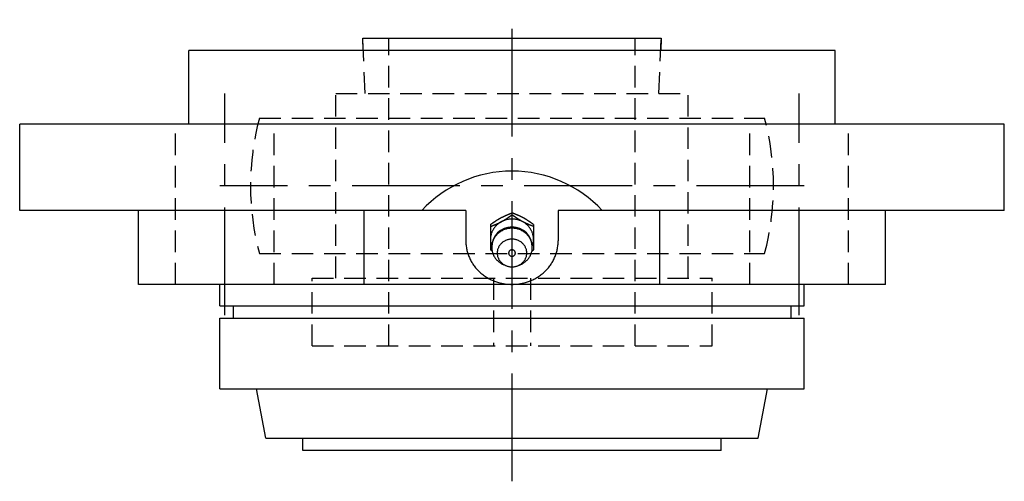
# Model space of a CAD drawing. Extents: x -85 to 180, y -85 to 180.
# Tile 11 of 11: x -80 to 80, y 105 to 180. Entities that reach past the tile are written whole.
import ezdxf

# ---------------------------------------------------------------- set-up
doc = ezdxf.new("R2010")
doc.units = 0
doc.header["$LTSCALE"] = 14
doc.linetypes.add('CENTER', pattern=[2, 1.25, -0.25, 0.25, -0.25])
doc.linetypes.add('HIDDEN', pattern=[0.375, 0.25, -0.125])
doc.layers.get('0').update_dxf_attribs({"linetype": 'CONTINUOUS'})
doc.layers.add('CENTER', color=1, linetype='CENTER')
doc.layers.add('HIDDEN', color=3, linetype='HIDDEN')

msp = doc.modelspace()

# ---------------------------------------------------------------- linework, layer by layer
for p, q in [((-24.17, 175), (-24.25, 177)), ((-24.25, 177), (24.25, 177)), ((24.25, 177), (24.17, 175)), ((-52.5, 163), (-52.5, 175)), ((52.5, 175), (-52.5, 175)), ((52.5, 163), (52.5, 175)), ((80, 163), (-80, 163)), ((-80, 149), (-80, 163)), ((80, 149), (80, 163)), ((-7.5, 149), (-80, 149)), ((-60.67, 137), (-60.67, 149)), ((-24.04, 137), (-24.04, 149)), ((-7.5, 149), (-7.5, 144.05)), ((7.5, 149), (7.5, 144.05)), ((80, 149), (7.5, 149)), ((24.04, 137), (24.04, 149)), ((60.67, 137), (60.67, 149)), ((-3.5, 146.71), (-3.5, 142.6)), ((3.5, 146.71), (3.5, 142.6)), ((-3.24, 142.41), (-3.5, 142.6)), ((3.24, 142.41), (3.5, 142.6)), ((60.67, 137), (-60.67, 137)), ((-47.5, 133.5), (-47.5, 137)), ((47.5, 133.5), (47.5, 137)), ((-47.5, 133.5), (47.5, 133.5)), ((-45.3, 133.5), (-45.3, 131.5)), ((45.3, 133.5), (45.3, 131.5)), ((-47.5, 131.5), (47.5, 131.5)), ((-47.5, 120), (-47.5, 131.5)), ((47.5, 120), (47.5, 131.5)), ((-47.5, 120), (47.5, 120)), ((-40, 112), (-41.5, 120)), ((40, 112), (41.5, 120)), ((-40, 112), (40, 112)), ((-34, 110), (-34, 112)), ((34, 110), (34, 112)), ((34, 110), (-34, 110))]:
    msp.add_line(p, q)
at = {"linetype": 'CONTINUOUS'}
for p, q in [((0, 148.3), (0, 148.61)), ((-0.96, 140.03), (-1.33, 140.18)), ((0.96, 140.03), (1.33, 140.18))]:
    msp.add_line(p, q, dxfattribs=at)
for points in [[(-3.5, 146.71, 0), (-3.48, 146.73, 0), (-3.46, 146.74, 0), (-3.44, 146.76, 0), (-3.42, 146.77, 0), (-3.4, 146.79, 0), (-3.38, 146.8, 0), (-3.36, 146.82, 0), (-3.34, 146.83, 0), (-3.31, 146.84, 0), (-3.29, 146.86, 0), (-3.27, 146.87, 0), (-3.25, 146.89, 0), (-3.23, 146.9, 0), (-3.21, 146.92, 0), (-3.19, 146.93, 0), (-3.17, 146.95, 0), (-3.15, 146.96, 0), (-3.13, 146.98, 0), (-3.11, 146.99, 0), (-3.09, 147, 0), (-3.07, 147.02, 0), (-3.05, 147.03, 0), (-3.03, 147.05, 0), (-3.01, 147.06, 0), (-2.99, 147.08, 0), (-2.96, 147.09, 0), (-2.94, 147.11, 0), (-2.92, 147.12, 0), (-2.9, 147.13, 0), (-2.88, 147.15, 0), (-2.86, 147.16, 0), (-2.84, 147.18, 0), (-2.82, 147.19, 0), (-2.8, 147.21, 0), (-2.78, 147.22, 0), (-2.76, 147.23, 0), (-2.74, 147.25, 0), (-2.71, 147.26, 0), (-2.69, 147.28, 0), (-2.67, 147.29, 0), (-2.65, 147.3, 0), (-2.63, 147.32, 0), (-2.61, 147.33, 0), (-2.59, 147.35, 0), (-2.57, 147.36, 0), (-2.55, 147.37, 0), (-2.53, 147.39, 0), (-2.51, 147.4, 0), (-2.48, 147.41, 0), (-2.46, 147.43, 0), (-2.44, 147.44, 0), (-2.42, 147.46, 0), (-2.4, 147.47, 0), (-2.38, 147.48, 0), (-2.36, 147.5, 0), (-2.34, 147.51, 0), (-2.31, 147.52, 0), (-2.29, 147.53, 0), (-2.27, 147.55, 0), (-2.25, 147.56, 0), (-2.23, 147.57, 0), (-2.21, 147.59, 0), (-2.19, 147.6, 0), (-2.16, 147.61, 0), (-2.14, 147.63, 0), (-2.12, 147.64, 0), (-2.1, 147.65, 0), (-2.08, 147.66, 0), (-2.06, 147.68, 0), (-2.03, 147.69, 0), (-2.01, 147.7, 0), (-1.99, 147.71, 0), (-1.97, 147.73, 0), (-1.95, 147.74, 0), (-1.93, 147.75, 0), (-1.9, 147.76, 0), (-1.88, 147.78, 0), (-1.86, 147.79, 0), (-1.84, 147.8, 0), (-1.82, 147.81, 0), (-1.79, 147.82, 0), (-1.77, 147.84, 0), (-1.75, 147.85, 0), (-1.73, 147.86, 0), (-1.71, 147.87, 0), (-1.68, 147.88, 0), (-1.66, 147.89, 0), (-1.64, 147.91, 0), (-1.62, 147.92, 0), (-1.59, 147.93, 0), (-1.57, 147.94, 0), (-1.55, 147.95, 0), (-1.53, 147.96, 0), (-1.5, 147.97, 0), (-1.48, 147.98, 0), (-1.46, 147.99, 0), (-1.44, 148, 0), (-1.41, 148.02, 0), (-1.39, 148.03, 0), (-1.37, 148.04, 0), (-1.35, 148.05, 0), (-1.32, 148.06, 0), (-1.3, 148.07, 0), (-1.28, 148.08, 0), (-1.26, 148.09, 0), (-1.23, 148.1, 0), (-1.21, 148.11, 0), (-1.19, 148.12, 0), (-1.16, 148.13, 0), (-1.14, 148.14, 0), (-1.12, 148.15, 0), (-1.1, 148.16, 0), (-1.07, 148.17, 0), (-1.05, 148.18, 0), (-1.03, 148.19, 0), (-1, 148.2, 0), (-0.98, 148.21, 0), (-0.96, 148.22, 0), (-0.93, 148.23, 0), (-0.91, 148.24, 0), (-0.89, 148.25, 0), (-0.86, 148.26, 0), (-0.84, 148.27, 0), (-0.82, 148.28, 0), (-0.8, 148.29, 0), (-0.77, 148.3, 0), (-0.75, 148.31, 0), (-0.73, 148.32, 0), (-0.7, 148.33, 0), (-0.68, 148.34, 0), (-0.66, 148.35, 0), (-0.63, 148.36, 0), (-0.61, 148.37, 0), (-0.59, 148.38, 0), (-0.56, 148.39, 0), (-0.54, 148.4, 0), (-0.52, 148.41, 0), (-0.49, 148.42, 0), (-0.47, 148.43, 0), (-0.45, 148.44, 0), (-0.42, 148.44, 0), (-0.4, 148.46, 0), (-0.38, 148.46, 0), (-0.35, 148.47, 0), (-0.33, 148.48, 0), (-0.3, 148.49, 0), (-0.28, 148.5, 0), (-0.26, 148.51, 0), (-0.23, 148.52, 0), (-0.21, 148.53, 0), (-0.19, 148.54, 0), (-0.16, 148.55, 0), (-0.14, 148.56, 0), (-0.12, 148.57, 0), (-0.09, 148.58, 0), (-0.07, 148.59, 0), (-0.05, 148.59, 0), (-0.02, 148.6, 0), (0, 148.61, 0)], [(-3.5, 146.4, 0), (-3.48, 146.41, 0), (-3.45, 146.42, 0), (-3.43, 146.43, 0), (-3.41, 146.44, 0), (-3.38, 146.45, 0), (-3.36, 146.46, 0), (-3.34, 146.47, 0), (-3.31, 146.47, 0), (-3.29, 146.48, 0), (-3.27, 146.49, 0), (-3.24, 146.5, 0), (-3.22, 146.51, 0), (-3.19, 146.52, 0), (-3.17, 146.53, 0), (-3.15, 146.54, 0), (-3.12, 146.55, 0), (-3.1, 146.56, 0), (-3.08, 146.57, 0), (-3.05, 146.58, 0), (-3.03, 146.59, 0), (-3.01, 146.59, 0), (-2.98, 146.6, 0), (-2.96, 146.61, 0), (-2.94, 146.62, 0), (-2.91, 146.63, 0), (-2.89, 146.64, 0), (-2.87, 146.65, 0), (-2.84, 146.66, 0), (-2.82, 146.67, 0), (-2.8, 146.68, 0), (-2.77, 146.69, 0), (-2.75, 146.7, 0), (-2.73, 146.71, 0), (-2.7, 146.72, 0), (-2.68, 146.73, 0), (-2.66, 146.74, 0), (-2.63, 146.75, 0), (-2.61, 146.76, 0), (-2.59, 146.77, 0), (-2.57, 146.78, 0), (-2.54, 146.79, 0), (-2.52, 146.8, 0), (-2.5, 146.81, 0), (-2.47, 146.82, 0), (-2.45, 146.83, 0), (-2.43, 146.84, 0), (-2.4, 146.85, 0), (-2.38, 146.86, 0), (-2.36, 146.87, 0), (-2.34, 146.88, 0), (-2.31, 146.89, 0), (-2.29, 146.9, 0), (-2.27, 146.91, 0), (-2.24, 146.92, 0), (-2.22, 146.93, 0), (-2.2, 146.94, 0), (-2.18, 146.95, 0), (-2.15, 146.96, 0), (-2.13, 146.97, 0), (-2.11, 146.98, 0), (-2.08, 147, 0), (-2.06, 147.01, 0), (-2.04, 147.02, 0), (-2.02, 147.03, 0), (-1.99, 147.04, 0), (-1.97, 147.05, 0), (-1.95, 147.06, 0), (-1.93, 147.07, 0), (-1.9, 147.08, 0), (-1.88, 147.09, 0), (-1.86, 147.11, 0), (-1.84, 147.12, 0), (-1.82, 147.13, 0), (-1.79, 147.14, 0), (-1.77, 147.15, 0), (-1.75, 147.16, 0), (-1.73, 147.18, 0), (-1.7, 147.19, 0), (-1.68, 147.2, 0), (-1.66, 147.21, 0), (-1.64, 147.22, 0), (-1.62, 147.24, 0), (-1.6, 147.25, 0), (-1.57, 147.26, 0), (-1.55, 147.27, 0), (-1.53, 147.28, 0), (-1.51, 147.3, 0), (-1.49, 147.31, 0), (-1.46, 147.32, 0), (-1.44, 147.33, 0), (-1.42, 147.35, 0), (-1.4, 147.36, 0), (-1.38, 147.37, 0), (-1.36, 147.38, 0), (-1.33, 147.4, 0), (-1.31, 147.41, 0), (-1.29, 147.42, 0), (-1.27, 147.44, 0), (-1.25, 147.45, 0), (-1.23, 147.46, 0), (-1.21, 147.48, 0), (-1.19, 147.49, 0), (-1.16, 147.5, 0), (-1.14, 147.52, 0), (-1.12, 147.53, 0), (-1.1, 147.54, 0), (-1.08, 147.56, 0), (-1.06, 147.57, 0), (-1.04, 147.58, 0), (-1.02, 147.6, 0), (-0.99, 147.61, 0), (-0.97, 147.62, 0), (-0.95, 147.64, 0), (-0.93, 147.65, 0), (-0.91, 147.67, 0), (-0.89, 147.68, 0), (-0.87, 147.69, 0), (-0.85, 147.71, 0), (-0.83, 147.72, 0), (-0.81, 147.74, 0), (-0.78, 147.75, 0), (-0.76, 147.76, 0), (-0.74, 147.78, 0), (-0.72, 147.79, 0), (-0.7, 147.81, 0), (-0.68, 147.82, 0), (-0.66, 147.83, 0), (-0.64, 147.85, 0), (-0.62, 147.86, 0), (-0.6, 147.88, 0), (-0.58, 147.89, 0), (-0.56, 147.91, 0), (-0.54, 147.92, 0), (-0.51, 147.94, 0), (-0.49, 147.95, 0), (-0.47, 147.96, 0), (-0.45, 147.98, 0), (-0.43, 147.99, 0), (-0.41, 148.01, 0), (-0.39, 148.02, 0), (-0.37, 148.04, 0), (-0.35, 148.05, 0), (-0.33, 148.06, 0), (-0.31, 148.08, 0), (-0.29, 148.09, 0), (-0.27, 148.11, 0), (-0.25, 148.12, 0), (-0.23, 148.14, 0), (-0.21, 148.15, 0), (-0.18, 148.17, 0), (-0.16, 148.18, 0), (-0.14, 148.2, 0), (-0.12, 148.21, 0), (-0.1, 148.23, 0), (-0.08, 148.24, 0), (-0.06, 148.25, 0), (-0.04, 148.27, 0), (-0.02, 148.28, 0), (0, 148.3, 0)], [(3.5, 146.71, 0), (3.48, 146.73, 0), (3.46, 146.74, 0), (3.44, 146.76, 0), (3.42, 146.77, 0), (3.4, 146.79, 0), (3.38, 146.8, 0), (3.36, 146.82, 0), (3.34, 146.83, 0), (3.31, 146.84, 0), (3.29, 146.86, 0), (3.27, 146.87, 0), (3.25, 146.89, 0), (3.23, 146.9, 0), (3.21, 146.92, 0), (3.19, 146.93, 0), (3.17, 146.95, 0), (3.15, 146.96, 0), (3.13, 146.98, 0), (3.11, 146.99, 0), (3.09, 147, 0), (3.07, 147.02, 0), (3.05, 147.03, 0), (3.03, 147.05, 0), (3.01, 147.06, 0), (2.99, 147.08, 0), (2.96, 147.09, 0), (2.94, 147.11, 0), (2.92, 147.12, 0), (2.9, 147.13, 0), (2.88, 147.15, 0), (2.86, 147.16, 0), (2.84, 147.18, 0), (2.82, 147.19, 0), (2.8, 147.21, 0), (2.78, 147.22, 0), (2.76, 147.23, 0), (2.74, 147.25, 0), (2.71, 147.26, 0), (2.69, 147.28, 0), (2.67, 147.29, 0), (2.65, 147.3, 0), (2.63, 147.32, 0), (2.61, 147.33, 0), (2.59, 147.35, 0), (2.57, 147.36, 0), (2.55, 147.37, 0), (2.53, 147.39, 0), (2.51, 147.4, 0), (2.48, 147.41, 0), (2.46, 147.43, 0), (2.44, 147.44, 0), (2.42, 147.46, 0), (2.4, 147.47, 0), (2.38, 147.48, 0), (2.36, 147.5, 0), (2.34, 147.51, 0), (2.31, 147.52, 0), (2.29, 147.53, 0), (2.27, 147.55, 0), (2.25, 147.56, 0), (2.23, 147.57, 0), (2.21, 147.59, 0), (2.19, 147.6, 0), (2.16, 147.61, 0), (2.14, 147.63, 0), (2.12, 147.64, 0), (2.1, 147.65, 0), (2.08, 147.66, 0), (2.06, 147.68, 0), (2.03, 147.69, 0), (2.01, 147.7, 0), (1.99, 147.71, 0), (1.97, 147.73, 0), (1.95, 147.74, 0), (1.93, 147.75, 0), (1.9, 147.76, 0), (1.88, 147.78, 0), (1.86, 147.79, 0), (1.84, 147.8, 0), (1.82, 147.81, 0), (1.79, 147.82, 0), (1.77, 147.84, 0), (1.75, 147.85, 0), (1.73, 147.86, 0), (1.71, 147.87, 0), (1.68, 147.88, 0), (1.66, 147.89, 0), (1.64, 147.91, 0), (1.62, 147.92, 0), (1.59, 147.93, 0), (1.57, 147.94, 0), (1.55, 147.95, 0), (1.53, 147.96, 0), (1.5, 147.97, 0), (1.48, 147.98, 0), (1.46, 147.99, 0), (1.44, 148, 0), (1.41, 148.02, 0), (1.39, 148.03, 0), (1.37, 148.04, 0), (1.35, 148.05, 0), (1.32, 148.06, 0), (1.3, 148.07, 0), (1.28, 148.08, 0), (1.26, 148.09, 0), (1.23, 148.1, 0), (1.21, 148.11, 0), (1.19, 148.12, 0), (1.16, 148.13, 0), (1.14, 148.14, 0), (1.12, 148.15, 0), (1.1, 148.16, 0), (1.07, 148.17, 0), (1.05, 148.18, 0), (1.03, 148.19, 0), (1, 148.2, 0), (0.98, 148.21, 0), (0.96, 148.22, 0), (0.93, 148.23, 0), (0.91, 148.24, 0), (0.89, 148.25, 0), (0.86, 148.26, 0), (0.84, 148.27, 0), (0.82, 148.28, 0), (0.8, 148.29, 0), (0.77, 148.3, 0), (0.75, 148.31, 0), (0.73, 148.32, 0), (0.7, 148.33, 0), (0.68, 148.34, 0), (0.66, 148.35, 0), (0.63, 148.36, 0), (0.61, 148.37, 0), (0.59, 148.38, 0), (0.56, 148.39, 0), (0.54, 148.4, 0), (0.52, 148.41, 0), (0.49, 148.42, 0), (0.47, 148.43, 0), (0.45, 148.44, 0), (0.42, 148.44, 0), (0.4, 148.46, 0), (0.38, 148.46, 0), (0.35, 148.47, 0), (0.33, 148.48, 0), (0.3, 148.49, 0), (0.28, 148.5, 0), (0.26, 148.51, 0), (0.23, 148.52, 0), (0.21, 148.53, 0), (0.19, 148.54, 0), (0.16, 148.55, 0), (0.14, 148.56, 0), (0.12, 148.57, 0), (0.09, 148.58, 0), (0.07, 148.59, 0), (0.05, 148.59, 0), (0.02, 148.6, 0), (0, 148.61, 0)], [(3.5, 146.4, 0), (3.48, 146.41, 0), (3.45, 146.42, 0), (3.43, 146.43, 0), (3.41, 146.44, 0), (3.38, 146.45, 0), (3.36, 146.46, 0), (3.34, 146.47, 0), (3.31, 146.47, 0), (3.29, 146.48, 0), (3.27, 146.49, 0), (3.24, 146.5, 0), (3.22, 146.51, 0), (3.19, 146.52, 0), (3.17, 146.53, 0), (3.15, 146.54, 0), (3.12, 146.55, 0), (3.1, 146.56, 0), (3.08, 146.57, 0), (3.05, 146.58, 0), (3.03, 146.59, 0), (3.01, 146.59, 0), (2.98, 146.6, 0), (2.96, 146.61, 0), (2.94, 146.62, 0), (2.91, 146.63, 0), (2.89, 146.64, 0), (2.87, 146.65, 0), (2.84, 146.66, 0), (2.82, 146.67, 0), (2.8, 146.68, 0), (2.77, 146.69, 0), (2.75, 146.7, 0), (2.73, 146.71, 0), (2.7, 146.72, 0), (2.68, 146.73, 0), (2.66, 146.74, 0), (2.63, 146.75, 0), (2.61, 146.76, 0), (2.59, 146.77, 0), (2.57, 146.78, 0), (2.54, 146.79, 0), (2.52, 146.8, 0), (2.5, 146.81, 0), (2.47, 146.82, 0), (2.45, 146.83, 0), (2.43, 146.84, 0), (2.4, 146.85, 0), (2.38, 146.86, 0), (2.36, 146.87, 0), (2.34, 146.88, 0), (2.31, 146.89, 0), (2.29, 146.9, 0), (2.27, 146.91, 0), (2.24, 146.92, 0), (2.22, 146.93, 0), (2.2, 146.94, 0), (2.18, 146.95, 0), (2.15, 146.96, 0), (2.13, 146.97, 0), (2.11, 146.98, 0), (2.08, 147, 0), (2.06, 147.01, 0), (2.04, 147.02, 0), (2.02, 147.03, 0), (1.99, 147.04, 0), (1.97, 147.05, 0), (1.95, 147.06, 0), (1.93, 147.07, 0), (1.9, 147.08, 0), (1.88, 147.09, 0), (1.86, 147.11, 0), (1.84, 147.12, 0), (1.82, 147.13, 0), (1.79, 147.14, 0), (1.77, 147.15, 0), (1.75, 147.16, 0), (1.73, 147.18, 0), (1.7, 147.19, 0), (1.68, 147.2, 0), (1.66, 147.21, 0), (1.64, 147.22, 0), (1.62, 147.24, 0), (1.6, 147.25, 0), (1.57, 147.26, 0), (1.55, 147.27, 0), (1.53, 147.28, 0), (1.51, 147.3, 0), (1.49, 147.31, 0), (1.46, 147.32, 0), (1.44, 147.33, 0), (1.42, 147.35, 0), (1.4, 147.36, 0), (1.38, 147.37, 0), (1.36, 147.38, 0), (1.33, 147.4, 0), (1.31, 147.41, 0), (1.29, 147.42, 0), (1.27, 147.44, 0), (1.25, 147.45, 0), (1.23, 147.46, 0), (1.21, 147.48, 0), (1.19, 147.49, 0), (1.16, 147.5, 0), (1.14, 147.52, 0), (1.12, 147.53, 0), (1.1, 147.54, 0), (1.08, 147.56, 0), (1.06, 147.57, 0), (1.04, 147.58, 0), (1.02, 147.6, 0), (0.99, 147.61, 0), (0.97, 147.62, 0), (0.95, 147.64, 0), (0.93, 147.65, 0), (0.91, 147.67, 0), (0.89, 147.68, 0), (0.87, 147.69, 0), (0.85, 147.71, 0), (0.83, 147.72, 0), (0.81, 147.74, 0), (0.78, 147.75, 0), (0.76, 147.76, 0), (0.74, 147.78, 0), (0.72, 147.79, 0), (0.7, 147.81, 0), (0.68, 147.82, 0), (0.66, 147.83, 0), (0.64, 147.85, 0), (0.62, 147.86, 0), (0.6, 147.88, 0), (0.58, 147.89, 0), (0.56, 147.91, 0), (0.54, 147.92, 0), (0.51, 147.94, 0), (0.49, 147.95, 0), (0.47, 147.96, 0), (0.45, 147.98, 0), (0.43, 147.99, 0), (0.41, 148.01, 0), (0.39, 148.02, 0), (0.37, 148.04, 0), (0.35, 148.05, 0), (0.33, 148.06, 0), (0.31, 148.08, 0), (0.29, 148.09, 0), (0.27, 148.11, 0), (0.25, 148.12, 0), (0.23, 148.14, 0), (0.21, 148.15, 0), (0.18, 148.17, 0), (0.16, 148.18, 0), (0.14, 148.2, 0), (0.12, 148.21, 0), (0.1, 148.23, 0), (0.08, 148.24, 0), (0.06, 148.25, 0), (0.04, 148.27, 0), (0.02, 148.28, 0), (0, 148.3, 0)], [(-7.5, 144.05, 0), (-7.5, 143.88, 0), (-7.49, 143.7, 0), (-7.48, 143.53, 0), (-7.46, 143.36, 0), (-7.44, 143.19, 0), (-7.42, 143.01, 0), (-7.39, 142.84, 0), (-7.36, 142.67, 0), (-7.32, 142.5, 0), (-7.28, 142.34, 0), (-7.23, 142.17, 0), (-7.18, 142, 0), (-7.12, 141.84, 0), (-7.06, 141.67, 0), (-7, 141.51, 0), (-6.93, 141.35, 0), (-6.86, 141.19, 0), (-6.78, 141.03, 0), (-6.7, 140.88, 0), (-6.61, 140.72, 0), (-6.53, 140.57, 0), (-6.43, 140.42, 0), (-6.34, 140.28, 0), (-6.24, 140.13, 0), (-6.13, 139.99, 0), (-6.02, 139.85, 0), (-5.91, 139.71, 0), (-5.8, 139.58, 0), (-5.68, 139.44, 0), (-5.56, 139.31, 0), (-5.43, 139.19, 0), (-5.3, 139.06, 0), (-5.17, 138.94, 0), (-5.04, 138.83, 0), (-4.9, 138.71, 0), (-4.76, 138.6, 0), (-4.61, 138.49, 0), (-4.47, 138.39, 0), (-4.32, 138.29, 0), (-4.17, 138.19, 0), (-4.01, 138.09, 0), (-3.86, 138, 0), (-3.7, 137.92, 0), (-3.54, 137.83, 0), (-3.37, 137.75, 0), (-3.21, 137.68, 0), (-3.04, 137.6, 0), (-2.87, 137.54, 0), (-2.7, 137.47, 0), (-2.53, 137.41, 0), (-2.35, 137.36, 0), (-2.18, 137.3, 0), (-2, 137.25, 0), (-1.82, 137.21, 0), (-1.64, 137.17, 0), (-1.46, 137.13, 0), (-1.28, 137.1, 0), (-1.1, 137.08, 0), (-0.92, 137.05, 0), (-0.74, 137.03, 0), (-0.55, 137.02, 0), (-0.37, 137.01, 0), (-0.18, 137, 0), (0, 137, 0), (0.18, 137, 0), (0.37, 137.01, 0), (0.55, 137.02, 0), (0.74, 137.03, 0), (0.92, 137.05, 0), (1.1, 137.08, 0), (1.28, 137.1, 0), (1.46, 137.13, 0), (1.64, 137.17, 0), (1.82, 137.21, 0), (2, 137.25, 0), (2.18, 137.3, 0), (2.35, 137.36, 0), (2.53, 137.41, 0), (2.7, 137.47, 0), (2.87, 137.54, 0), (3.04, 137.6, 0), (3.21, 137.68, 0), (3.37, 137.75, 0), (3.54, 137.83, 0), (3.7, 137.92, 0), (3.86, 138, 0), (4.01, 138.09, 0), (4.17, 138.19, 0), (4.32, 138.29, 0), (4.47, 138.39, 0), (4.61, 138.49, 0), (4.76, 138.6, 0), (4.9, 138.71, 0), (5.04, 138.83, 0), (5.17, 138.94, 0), (5.3, 139.06, 0), (5.43, 139.19, 0), (5.56, 139.31, 0), (5.68, 139.44, 0), (5.8, 139.58, 0), (5.91, 139.71, 0), (6.02, 139.85, 0), (6.13, 139.99, 0), (6.24, 140.13, 0), (6.34, 140.28, 0), (6.43, 140.42, 0), (6.53, 140.57, 0), (6.61, 140.72, 0), (6.7, 140.88, 0), (6.78, 141.03, 0), (6.86, 141.19, 0), (6.93, 141.35, 0), (7, 141.51, 0), (7.06, 141.67, 0), (7.12, 141.84, 0), (7.18, 142, 0), (7.23, 142.17, 0), (7.28, 142.34, 0), (7.32, 142.5, 0), (7.36, 142.67, 0), (7.39, 142.84, 0), (7.42, 143.01, 0), (7.44, 143.19, 0), (7.46, 143.36, 0), (7.48, 143.53, 0), (7.49, 143.7, 0), (7.5, 143.88, 0), (7.5, 144.05, 0)]]:
    msp.add_polyline3d(points)
for points in [[(3.29, 143.21, 0), (3.33, 143.3, 0), (3.36, 143.39, 0), (3.39, 143.49, 0), (3.41, 143.58, 0), (3.43, 143.68, 0), (3.45, 143.78, 0), (3.47, 143.87, 0), (3.48, 143.97, 0), (3.49, 144.07, 0), (3.5, 144.17, 0), (3.5, 144.27, 0), (3.5, 144.36, 0), (3.5, 144.46, 0), (3.49, 144.56, 0), (3.48, 144.66, 0), (3.47, 144.76, 0), (3.45, 144.85, 0), (3.43, 144.95, 0), (3.41, 145.05, 0), (3.39, 145.14, 0), (3.36, 145.24, 0), (3.33, 145.33, 0), (3.3, 145.43, 0), (3.26, 145.52, 0), (3.22, 145.61, 0), (3.18, 145.7, 0), (3.13, 145.79, 0), (3.08, 145.87, 0), (3.03, 145.96, 0), (2.98, 146.04, 0), (2.92, 146.13, 0), (2.86, 146.21, 0), (2.8, 146.29, 0), (2.74, 146.37, 0), (2.67, 146.44, 0), (2.6, 146.52, 0), (2.53, 146.59, 0), (2.46, 146.66, 0), (2.38, 146.73, 0), (2.3, 146.79, 0), (2.22, 146.86, 0), (2.14, 146.92, 0), (2.06, 146.98, 0), (1.97, 147.03, 0), (1.88, 147.09, 0), (1.8, 147.14, 0), (1.7, 147.19, 0), (1.61, 147.24, 0), (1.52, 147.28, 0), (1.42, 147.32, 0), (1.33, 147.36, 0), (1.23, 147.4, 0), (1.13, 147.43, 0), (1.03, 147.46, 0), (0.93, 147.49, 0), (0.83, 147.51, 0), (0.73, 147.53, 0), (0.63, 147.55, 0), (0.52, 147.57, 0), (0.42, 147.58, 0), (0.31, 147.59, 0), (0.21, 147.6, 0), (0.1, 147.6, 0), (0, 147.6, 0), (-0.1, 147.6, 0), (-0.21, 147.6, 0), (-0.31, 147.59, 0), (-0.42, 147.58, 0), (-0.52, 147.57, 0), (-0.63, 147.55, 0), (-0.73, 147.53, 0), (-0.83, 147.51, 0), (-0.93, 147.49, 0), (-1.03, 147.46, 0), (-1.13, 147.43, 0), (-1.23, 147.4, 0), (-1.33, 147.36, 0), (-1.42, 147.32, 0), (-1.52, 147.28, 0), (-1.61, 147.24, 0), (-1.7, 147.19, 0), (-1.8, 147.14, 0), (-1.88, 147.09, 0), (-1.97, 147.03, 0), (-2.06, 146.98, 0), (-2.14, 146.92, 0), (-2.22, 146.86, 0), (-2.3, 146.79, 0), (-2.38, 146.73, 0), (-2.46, 146.66, 0), (-2.53, 146.59, 0), (-2.6, 146.52, 0), (-2.67, 146.44, 0), (-2.74, 146.37, 0), (-2.8, 146.29, 0), (-2.86, 146.21, 0), (-2.92, 146.13, 0), (-2.98, 146.04, 0), (-3.03, 145.96, 0), (-3.08, 145.87, 0), (-3.13, 145.79, 0), (-3.18, 145.7, 0), (-3.22, 145.61, 0), (-3.26, 145.52, 0), (-3.3, 145.43, 0), (-3.33, 145.33, 0), (-3.36, 145.24, 0), (-3.39, 145.14, 0), (-3.41, 145.05, 0), (-3.43, 144.95, 0), (-3.45, 144.85, 0), (-3.47, 144.76, 0), (-3.48, 144.66, 0), (-3.49, 144.56, 0), (-3.5, 144.46, 0), (-3.5, 144.36, 0), (-3.5, 144.27, 0), (-3.5, 144.17, 0), (-3.49, 144.07, 0), (-3.48, 143.97, 0), (-3.47, 143.87, 0), (-3.45, 143.78, 0), (-3.43, 143.68, 0), (-3.41, 143.58, 0), (-3.39, 143.49, 0), (-3.36, 143.39, 0), (-3.33, 143.3, 0), (-3.29, 143.21, 0)], [(1.33, 140.18, 0), (1.45, 140.23, 0), (1.58, 140.29, 0), (1.7, 140.36, 0), (1.82, 140.43, 0), (1.93, 140.5, 0), (2.05, 140.58, 0), (2.16, 140.67, 0), (2.26, 140.76, 0), (2.36, 140.85, 0), (2.46, 140.94, 0), (2.55, 141.05, 0), (2.64, 141.15, 0), (2.72, 141.26, 0), (2.79, 141.37, 0), (2.87, 141.48, 0), (2.93, 141.6, 0), (3, 141.72, 0), (3.05, 141.84, 0), (3.1, 141.96, 0), (3.15, 142.09, 0), (3.19, 142.21, 0), (3.22, 142.34, 0), (3.25, 142.47, 0), (3.27, 142.6, 0), (3.29, 142.73, 0), (3.3, 142.86, 0), (3.3, 143, 0), (3.3, 143.13, 0), (3.29, 143.26, 0), (3.28, 143.39, 0), (3.26, 143.52, 0), (3.23, 143.65, 0), (3.2, 143.78, 0), (3.16, 143.91, 0), (3.12, 144.03, 0), (3.07, 144.16, 0), (3.01, 144.28, 0), (2.95, 144.4, 0), (2.89, 144.52, 0), (2.82, 144.63, 0), (2.74, 144.74, 0), (2.66, 144.85, 0), (2.58, 144.96, 0), (2.48, 145.06, 0), (2.39, 145.15, 0), (2.29, 145.25, 0), (2.19, 145.34, 0), (2.08, 145.42, 0), (1.97, 145.5, 0), (1.85, 145.58, 0), (1.74, 145.65, 0), (1.62, 145.72, 0), (1.49, 145.78, 0), (1.36, 145.84, 0), (1.24, 145.89, 0), (1.1, 145.94, 0), (0.97, 145.98, 0), (0.83, 146.02, 0), (0.7, 146.05, 0), (0.56, 146.07, 0), (0.42, 146.09, 0), (0.28, 146.11, 0), (0.14, 146.11, 0), (0, 146.12, 0), (-0.14, 146.11, 0), (-0.28, 146.11, 0), (-0.42, 146.09, 0), (-0.56, 146.07, 0), (-0.7, 146.05, 0), (-0.83, 146.02, 0), (-0.97, 145.98, 0), (-1.1, 145.94, 0), (-1.24, 145.89, 0), (-1.36, 145.84, 0), (-1.49, 145.78, 0), (-1.62, 145.72, 0), (-1.74, 145.65, 0), (-1.85, 145.58, 0), (-1.97, 145.5, 0), (-2.08, 145.42, 0), (-2.19, 145.34, 0), (-2.29, 145.25, 0), (-2.39, 145.15, 0), (-2.48, 145.06, 0), (-2.58, 144.96, 0), (-2.66, 144.85, 0), (-2.74, 144.74, 0), (-2.82, 144.63, 0), (-2.89, 144.52, 0), (-2.95, 144.4, 0), (-3.01, 144.28, 0), (-3.07, 144.16, 0), (-3.12, 144.03, 0), (-3.16, 143.91, 0), (-3.2, 143.78, 0), (-3.23, 143.65, 0), (-3.26, 143.52, 0), (-3.28, 143.39, 0), (-3.29, 143.26, 0), (-3.3, 143.13, 0), (-3.3, 143, 0), (-3.3, 142.86, 0), (-3.29, 142.73, 0), (-3.27, 142.6, 0), (-3.25, 142.47, 0), (-3.22, 142.34, 0), (-3.19, 142.21, 0), (-3.15, 142.09, 0), (-3.1, 141.96, 0), (-3.05, 141.84, 0), (-3, 141.72, 0), (-2.93, 141.6, 0), (-2.87, 141.48, 0), (-2.79, 141.37, 0), (-2.72, 141.26, 0), (-2.64, 141.15, 0), (-2.55, 141.05, 0), (-2.46, 140.94, 0), (-2.36, 140.85, 0), (-2.26, 140.76, 0), (-2.16, 140.67, 0), (-2.05, 140.58, 0), (-1.93, 140.5, 0), (-1.82, 140.43, 0), (-1.7, 140.36, 0), (-1.58, 140.29, 0), (-1.45, 140.23, 0), (-1.33, 140.18, 0)], [(2.4, 142.09, 0), (2.4, 142.2, 0), (2.39, 142.31, 0), (2.37, 142.42, 0), (2.35, 142.53, 0), (2.33, 142.64, 0), (2.3, 142.75, 0), (2.26, 142.85, 0), (2.22, 142.96, 0), (2.17, 143.06, 0), (2.12, 143.16, 0), (2.06, 143.25, 0), (2, 143.35, 0), (1.93, 143.44, 0), (1.86, 143.52, 0), (1.78, 143.61, 0), (1.7, 143.69, 0), (1.61, 143.76, 0), (1.52, 143.84, 0), (1.43, 143.9, 0), (1.33, 143.97, 0), (1.23, 144.03, 0), (1.13, 144.08, 0), (1.03, 144.13, 0), (0.92, 144.18, 0), (0.81, 144.22, 0), (0.7, 144.25, 0), (0.58, 144.28, 0), (0.47, 144.31, 0), (0.35, 144.32, 0), (0.24, 144.34, 0), (0.12, 144.34, 0), (0, 144.35, 0), (-0.12, 144.34, 0), (-0.24, 144.34, 0), (-0.35, 144.32, 0), (-0.47, 144.31, 0), (-0.58, 144.28, 0), (-0.7, 144.25, 0), (-0.81, 144.22, 0), (-0.92, 144.18, 0), (-1.03, 144.13, 0), (-1.13, 144.08, 0), (-1.23, 144.03, 0), (-1.33, 143.97, 0), (-1.43, 143.9, 0), (-1.52, 143.84, 0), (-1.61, 143.76, 0), (-1.7, 143.69, 0), (-1.78, 143.61, 0), (-1.86, 143.52, 0), (-1.93, 143.44, 0), (-2, 143.35, 0), (-2.06, 143.25, 0), (-2.12, 143.16, 0), (-2.17, 143.06, 0), (-2.22, 142.96, 0), (-2.26, 142.85, 0), (-2.3, 142.75, 0), (-2.33, 142.64, 0), (-2.35, 142.53, 0), (-2.37, 142.42, 0), (-2.39, 142.31, 0), (-2.4, 142.2, 0), (-2.4, 142.09, 0), (-2.4, 141.98, 0), (-2.39, 141.87, 0), (-2.37, 141.76, 0), (-2.35, 141.65, 0), (-2.33, 141.54, 0), (-2.3, 141.44, 0), (-2.26, 141.33, 0), (-2.22, 141.23, 0), (-2.17, 141.13, 0), (-2.12, 141.03, 0), (-2.06, 140.93, 0), (-2, 140.84, 0), (-1.93, 140.75, 0), (-1.86, 140.66, 0), (-1.78, 140.58, 0), (-1.7, 140.5, 0), (-1.61, 140.42, 0), (-1.52, 140.35, 0), (-1.43, 140.28, 0), (-1.33, 140.22, 0), (-1.23, 140.16, 0), (-1.13, 140.1, 0), (-1.03, 140.05, 0), (-0.92, 140.01, 0), (-0.81, 139.97, 0), (-0.7, 139.94, 0), (-0.58, 139.91, 0), (-0.47, 139.88, 0), (-0.35, 139.86, 0), (-0.24, 139.85, 0), (-0.12, 139.84, 0), (0, 139.84, 0), (0.12, 139.84, 0), (0.24, 139.85, 0), (0.35, 139.86, 0), (0.47, 139.88, 0), (0.58, 139.91, 0), (0.7, 139.94, 0), (0.81, 139.97, 0), (0.92, 140.01, 0), (1.03, 140.05, 0), (1.13, 140.1, 0), (1.23, 140.16, 0), (1.33, 140.22, 0), (1.43, 140.28, 0), (1.52, 140.35, 0), (1.61, 140.42, 0), (1.7, 140.5, 0), (1.78, 140.58, 0), (1.86, 140.66, 0), (1.93, 140.75, 0), (2, 140.84, 0), (2.06, 140.93, 0), (2.12, 141.03, 0), (2.17, 141.13, 0), (2.22, 141.23, 0), (2.26, 141.33, 0), (2.3, 141.44, 0), (2.33, 141.54, 0), (2.35, 141.65, 0), (2.37, 141.76, 0), (2.39, 141.87, 0), (2.4, 141.98, 0), (2.4, 142.09, 0)], [(0.55, 142.09, 0), (0.55, 142.12, 0), (0.55, 142.14, 0), (0.55, 142.17, 0), (0.54, 142.19, 0), (0.54, 142.22, 0), (0.53, 142.24, 0), (0.52, 142.27, 0), (0.51, 142.29, 0), (0.5, 142.32, 0), (0.49, 142.34, 0), (0.48, 142.36, 0), (0.46, 142.38, 0), (0.45, 142.4, 0), (0.43, 142.42, 0), (0.41, 142.44, 0), (0.39, 142.46, 0), (0.37, 142.48, 0), (0.35, 142.5, 0), (0.33, 142.51, 0), (0.31, 142.53, 0), (0.29, 142.54, 0), (0.26, 142.55, 0), (0.24, 142.56, 0), (0.21, 142.57, 0), (0.19, 142.58, 0), (0.16, 142.59, 0), (0.13, 142.6, 0), (0.11, 142.6, 0), (0.08, 142.61, 0), (0.05, 142.61, 0), (0.03, 142.61, 0), (0, 142.61, 0), (-0.03, 142.61, 0), (-0.05, 142.61, 0), (-0.08, 142.61, 0), (-0.11, 142.6, 0), (-0.13, 142.6, 0), (-0.16, 142.59, 0), (-0.19, 142.58, 0), (-0.21, 142.57, 0), (-0.24, 142.56, 0), (-0.26, 142.55, 0), (-0.29, 142.54, 0), (-0.31, 142.53, 0), (-0.33, 142.51, 0), (-0.35, 142.5, 0), (-0.37, 142.48, 0), (-0.39, 142.46, 0), (-0.41, 142.44, 0), (-0.43, 142.42, 0), (-0.45, 142.4, 0), (-0.46, 142.38, 0), (-0.48, 142.36, 0), (-0.49, 142.34, 0), (-0.5, 142.32, 0), (-0.51, 142.29, 0), (-0.52, 142.27, 0), (-0.53, 142.24, 0), (-0.54, 142.22, 0), (-0.54, 142.19, 0), (-0.55, 142.17, 0), (-0.55, 142.14, 0), (-0.55, 142.12, 0), (-0.55, 142.09, 0), (-0.55, 142.07, 0), (-0.55, 142.04, 0), (-0.55, 142.02, 0), (-0.54, 141.99, 0), (-0.54, 141.97, 0), (-0.53, 141.94, 0), (-0.52, 141.92, 0), (-0.51, 141.89, 0), (-0.5, 141.87, 0), (-0.49, 141.85, 0), (-0.48, 141.82, 0), (-0.46, 141.8, 0), (-0.45, 141.78, 0), (-0.43, 141.76, 0), (-0.41, 141.74, 0), (-0.39, 141.72, 0), (-0.37, 141.71, 0), (-0.35, 141.69, 0), (-0.33, 141.67, 0), (-0.31, 141.66, 0), (-0.29, 141.65, 0), (-0.26, 141.63, 0), (-0.24, 141.62, 0), (-0.21, 141.61, 0), (-0.19, 141.6, 0), (-0.16, 141.59, 0), (-0.13, 141.59, 0), (-0.11, 141.58, 0), (-0.08, 141.58, 0), (-0.05, 141.57, 0), (-0.03, 141.57, 0), (0, 141.57, 0), (0.03, 141.57, 0), (0.05, 141.57, 0), (0.08, 141.58, 0), (0.11, 141.58, 0), (0.13, 141.59, 0), (0.16, 141.59, 0), (0.19, 141.6, 0), (0.21, 141.61, 0), (0.24, 141.62, 0), (0.26, 141.63, 0), (0.29, 141.65, 0), (0.31, 141.66, 0), (0.33, 141.67, 0), (0.35, 141.69, 0), (0.37, 141.71, 0), (0.39, 141.72, 0), (0.41, 141.74, 0), (0.43, 141.76, 0), (0.45, 141.78, 0), (0.46, 141.8, 0), (0.48, 141.82, 0), (0.49, 141.85, 0), (0.5, 141.87, 0), (0.51, 141.89, 0), (0.52, 141.92, 0), (0.53, 141.94, 0), (0.54, 141.97, 0), (0.54, 141.99, 0), (0.55, 142.02, 0), (0.55, 142.04, 0), (0.55, 142.07, 0), (0.55, 142.09, 0)]]:
    msp.add_polyline3d(points, dxfattribs=at)
msp.add_arc((0, 135.39), 20, 42.902, 137.098)
msp.add_arc((0, 143.02), 3.3, 0, 180, dxfattribs=at)
at = {"layer": 'CENTER'}
for p, q in [((0, 105), (0, 180)), ((-46.67, 132), (-46.67, 168)), ((46.67, 132), (46.67, 168)), ((47.5, 153), (-47.5, 153))]:
    msp.add_line(p, q, dxfattribs=at)
at = {"layer": 'HIDDEN'}
for p, q in [((-24.25, 177), (24.25, 177)), ((-23.87, 168), (-24.25, 177)), ((-20, 127), (-20, 177)), ((20, 127), (20, 177)), ((23.87, 168), (24.25, 177)), ((-28.65, 138), (-28.65, 168)), ((-28.65, 168), (28.65, 168)), ((28.65, 138), (28.65, 168)), ((-41.05, 164), (41.05, 164)), ((-54.67, 137), (-54.67, 163)), ((-38.67, 137), (-38.67, 163)), ((38.67, 137), (38.67, 163)), ((54.67, 137), (54.67, 163)), ((-41.05, 142), (41.05, 142)), ((-32.5, 138), (32.5, 138)), ((-32.5, 127), (-32.5, 138)), ((-3, 138), (-3, 127)), ((3, 138), (3, 127)), ((32.5, 127), (32.5, 138)), ((-32.5, 127), (32.5, 127))]:
    msp.add_line(p, q, dxfattribs=at)
for start, end in [(164.9997, 195.0003), (344.9997, 15.0003)]:
    msp.add_arc((0, 153), 42.5, start, end, dxfattribs=at)

doc.saveas('drawing.dxf')
